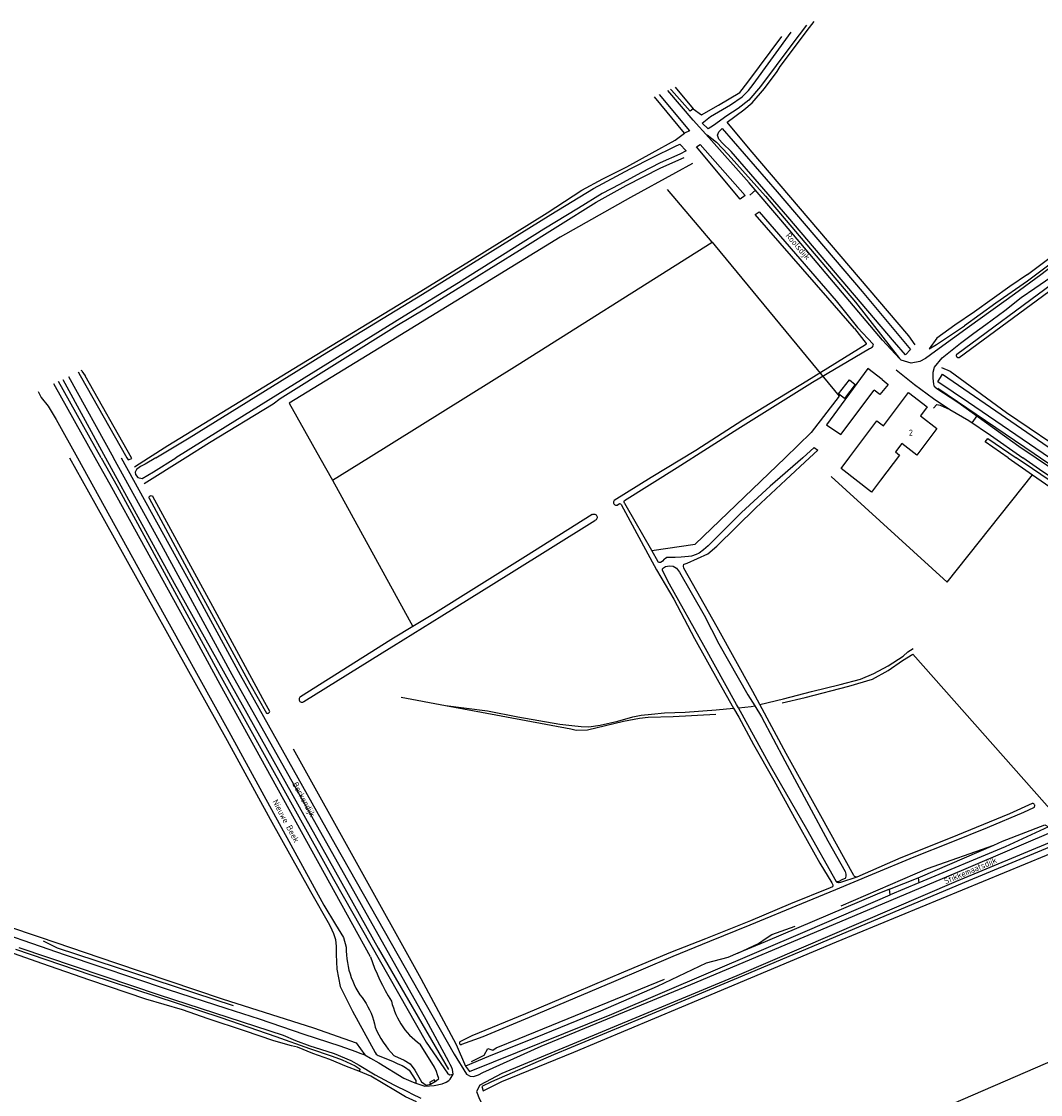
# Model space of a CAD drawing. Header units: metres. Extents: x 233829 to 239427, y 444283 to 448222.
# Tile 121 of 171: x 236238 to 236654, y 446740 to 447178. Entities that reach past the tile are written whole.
import ezdxf

# ---------------------------------------------------------------- set-up
doc = ezdxf.new("R2010")
doc.units = ezdxf.units.M
doc.header["$MEASUREMENT"] = 0
for name, color, linetype in [('DAKRAND', 4, 'Continuous'), ('DAKRAND-BYG', 4, 'Continuous'), ('HEG', 253, 'Continuous'), ('HEK', 253, 'Continuous'), ('HOOFDGEBOUW', 4, 'Continuous'), ('HOUTWAL', 253, 'Continuous'), ('HUISNUMMER', 253, 'Continuous'), ('INSTEEKSLOOT', 153, 'Continuous'), ('KANTVERH', 253, 'Continuous'), ('KUNSTWERK', 253, 'Continuous'), ('OVERIGEAFSCH', 253, 'Continuous'), ('OVLIJNOBJ', 253, 'Continuous'), ('RASTER', 253, 'Continuous'), ('STRAATNAAM', 253, 'Continuous'), ('WATERLNAAM', 253, 'Continuous')]:
    doc.layers.add(name, color=color, linetype=linetype)
doc.styles.get("Standard").update_dxf_attribs({"font": 'iso.shx'})

msp = doc.modelspace()

# ---------------------------------------------------------------- linework, layer by layer
at = {"layer": 'DAKRAND'}
msp.add_lwpolyline([(236588.41, 446990.89), (236584.77, 446986.05), (236572.45, 446995.64), (236575.87, 447000.37)], dxfattribs=at)
at = {"layer": 'DAKRAND-BYG'}
for p, q in [((236583.32, 447036.35), (236566.34, 447013.38)), ((236589.17, 447031.92), (236583.32, 447036.35))]:
    msp.add_line(p, q, dxfattribs=at)
for points in [[(236571.33, 447026.03), (236575.75, 447031.76), (236578.16, 447029.89), (236573.79, 447024.23), (236571.33, 447026.03)], [(236589.17, 447031.92), (236591.5, 447029.91), (236588.21, 447025.8), (236585.84, 447027.51)], [(236566.34, 447013.38), (236572.2, 447009.46), (236585.84, 447027.51)]]:
    msp.add_lwpolyline(points, dxfattribs=at)
at = {"layer": 'HEG'}
msp.add_lwpolyline([(236568.28, 446992.31), (236615.62, 446949.3), (236650.4, 446993.09)], dxfattribs=at)
at = {"layer": 'HEK'}
msp.add_line((236364.89, 446990.81), (236397.7, 446931.24), dxfattribs=at)
for points in [[(236511.71, 447120.01), (236504.86, 447116.21), (236486.51, 447106.13), (236457.78, 447089.93), (236388.77, 447047.68), (236347.23, 447022.21), (236359.72, 447000)], [(236379.61, 447000), (236440.19, 447037.83), (236513.46, 447083.93), (236519.74, 447087.92), (236501.5, 447109.43)], [(236519.74, 447087.92), (236520.97, 447086.47), (236571.57, 447025.18), (236560.21, 447010.26), (236549.52, 447000)], [(236359.72, 447000), (236364.89, 446990.81), (236379.61, 447000)], [(236495.13, 446962.2), (236512.82, 446964.78), (236549.52, 447000)]]:
    msp.add_lwpolyline(points, dxfattribs=at)
at = {"layer": 'HOOFDGEBOUW'}
msp.add_lwpolyline([(236575.87, 447000.37), (236586.96, 447015.04), (236589.65, 447013.01), (236599.92, 447026.59), (236607.51, 447020.84), (236604.69, 447017.11), (236611.48, 447011.98), (236603.27, 447001.13), (236597.1, 447005.8), (236594.51, 447002.37), (236596.15, 447001.13), (236588.41, 446990.89)], dxfattribs=at)
at = {"layer": 'HOUTWAL'}
msp.add_line((236254.84, 447031.95), (236272.31, 447000), dxfattribs=at)
for points in [[(236272.31, 447000), (236300.26, 446948.89), (236383.49, 446800.09), (236412.16, 446750.51)], [(236348.88, 446881.36), (236400.92, 446787.66), (236415.26, 446760.74)], [(236572.41, 446817.29), (236607.56, 446832.48), (236634.74, 446842.1)], [(236530.28, 446797.94), (236538.64, 446801.92), (236541.76, 446804.12), (236544.13, 446805.57), (236553.59, 446809.03)], [(236246.79, 446803.09), (236252.53, 446800.22), (236324.4, 446776.66)], [(236421.63, 446753.83), (236426.77, 446756.4), (236428.29, 446759.07), (236430.28, 446758.42), (236431.6, 446759.41), (236441.06, 446763.17), (236500.33, 446787.36)]]:
    msp.add_lwpolyline(points, dxfattribs=at)
at = {"layer": 'INSTEEKSLOOT'}
for p, q in [((236583.92, 447044.59), (236584.29, 447044.75)), ((236262.67, 447035.36), (236262.51, 447035.67)), ((236262.67, 447035.36), (236263.97, 447033.37)), ((236268.09, 447000), (236251.23, 447030.2)), ((236282.89, 447000), (236263.97, 447033.37)), ((236397.7, 446931.24), (236389.76, 446926.45)), ((236369.3, 446804.42), (236370.46, 446800.45)), ((236406.52, 446751.49), (236400.69, 446760.83))]:
    msp.add_line(p, q, dxfattribs=at)
for points in [[(236558.26, 447176.47), (236552.31, 447168.59), (236539.49, 447151.41), (236534.78, 447145.83), (236530.37, 447142.41), (236525.75, 447139.38), (236520.34, 447135.51), (236518.09, 447134.12), (236515.68, 447136.45), (236519.12, 447139.19), (236527.25, 447143.93), (236532, 447147.2), (236534.53, 447149.74), (236536.47, 447152.26), (236551.96, 447173.5)], [(236498.12, 447148.1), (236510.5, 447133.31), (236508.49, 447132.33), (236496.29, 447147.24)], [(236504.61, 447151.16), (236512.07, 447142.36), (236510.72, 447141.29), (236503.22, 447149.85), (236502.82, 447150.32)], [(236600.71, 447044.17), (236598.59, 447042.01), (236594.19, 447047.15), (236550.6, 447098.24), (236527.58, 447124.83), (236524.16, 447128.19), (236522.54, 447129.97), (236521.98, 447131.59), (236522.48, 447132.96), (236523.87, 447134.27), (236546.24, 447108.46), (236580.99, 447067.77), (236600.71, 447044.17)], [(236292.76, 447000), (236306.39, 447008.08), (236360.75, 447041.86), (236401.6, 447066.75), (236453.94, 447099.22), (236471.31, 447109.79), (236486.29, 447117.89), (236495.63, 447122.59), (236504.53, 447126.94), (236506.54, 447127.88), (236509.13, 447125.21), (236506.6, 447123.82), (236498.58, 447120.27), (236490.69, 447116.26), (236481.94, 447111.49), (236474.95, 447107.78), (236465.21, 447101.84), (236451.11, 447093.25), (236416.31, 447071.35), (236394.12, 447057.81), (236318.22, 447010.73), (236300.96, 447000)], [(236533.24, 447106.95), (236531.21, 447105.43), (236513.34, 447126.74), (236514.92, 447127.75), (236533.24, 447106.95)], [(236648.46, 447074.74), (236656.52, 447080.91), (236662.31, 447085.3), (236667.3, 447089.77), (236676.26, 447099.02), (236676.88, 447099.6), (236683.84, 447105.69), (236691.84, 447111.68), (236699.17, 447116.33), (236699.57, 447115.09), (236692.56, 447110.64), (236684.63, 447104.71), (236677.02, 447098.22), (236667.03, 447087.35), (236658.15, 447079.31), (236648.46, 447072.05), (236635.45, 447062.99), (236622.74, 447053.78)], [(236619.57, 447042.28), (236658.61, 447071.04), (236665.36, 447077.54), (236667.07, 447079.35), (236674.1, 447086.32), (236686.38, 447098.56), (236693.16, 447103.53), (236699.58, 447107.77)], [(236620.55, 447040.96), (236659.67, 447069.77), (236666.53, 447076.38), (236668.25, 447078.2), (236675.29, 447085.17), (236687.3, 447097.51), (236693.74, 447102.38), (236700.37, 447106.67)], [(236577.83, 447052.67), (236566.98, 447065.17), (236537.32, 447099.25), (236538.92, 447100.28), (236570.29, 447063.97), (236579.12, 447053.16)], [(236648.46, 447074.74), (236641.25, 447069.89), (236626.85, 447059.47), (236618.79, 447054.08), (236611.47, 447048.78), (236608.32, 447044.44), (236611.28, 447046.15), (236622.74, 447053.78)], [(236577.83, 447052.67), (236582.55, 447046.67), (236582.6, 447046.52), (236582.58, 447046.3), (236582.37, 447046.09)], [(236584.29, 447044.75), (236585.11, 447045.19), (236585.5, 447045.63), (236585.55, 447045.92), (236585.43, 447046.31), (236579.12, 447053.16)], [(236582.37, 447046.09), (236558.38, 447031.24), (236532.34, 447015.29), (236513.08, 447003), (236494.87, 446992.01), (236479.82, 446982.57)], [(236495.13, 446962.2), (236484.65, 446980.41), (236484.08, 446981.3), (236483.93, 446981.52), (236483.86, 446981.89), (236483.9, 446982.32), (236484.05, 446982.59), (236505.48, 446996.03), (236530.25, 447011.8), (236560.73, 447030.86), (236583.92, 447044.59)], [(236619.57, 447042.28), (236619.43, 447042.1), (236619.35, 447041.88), (236619.33, 447041.64), (236619.38, 447041.41), (236619.49, 447041.2), (236619.66, 447041.04), (236619.86, 447040.92), (236620.09, 447040.87), (236620.33, 447040.88), (236620.55, 447040.96)], [(236261.16, 447035.02), (236261.96, 447033.58), (236280.97, 447000)], [(236657.35, 447000), (236624.39, 447022.56), (236611.76, 447030.93), (236613.77, 447034.09), (236663.42, 447000)], [(236244.8, 447027.08), (236246.04, 447024.65), (236248.89, 447020.99), (236252.15, 447015.59), (236260.78, 447000)], [(236640.48, 447000), (236631.12, 447006.51), (236632.25, 447007.88), (236643.85, 447000)], [(236556.79, 447000), (236561.42, 447004.2), (236562.82, 447003.07), (236559.52, 447000)], [(236260.78, 447000), (236292.01, 446943.57), (236322.61, 446888.44), (236361.37, 446817.61), (236366.04, 446809.75), (236369.3, 446804.42)], [(236380.31, 446796.55), (236373.1, 446809.54), (236319.08, 446907.51), (236309.51, 446925.04), (236274.83, 446987.93), (236268.09, 447000)], [(236280.97, 447000), (236281.47, 446999.13), (236283.05, 446999.71), (236282.89, 447000)], [(236292.76, 447000), (236288.44, 446997.44), (236286.51, 446996.47), (236284.96, 446995.29), (236284.41, 446994.09), (236284.54, 446993.15), (236285.48, 446991.9), (236287.17, 446991.6), (236291.8, 446994.31), (236300.96, 447000)], [(236556.79, 447000), (236543.49, 446988.48), (236531.68, 446977.7), (236518.07, 446964.13), (236516.26, 446962.45), (236514.43, 446961.14), (236513.2, 446960.52), (236511.34, 446959.93), (236510.07, 446959.75), (236507.05, 446959.41), (236504.61, 446959.33), (236502.22, 446959.4), (236501.25, 446959.28), (236500.75, 446958.98), (236500.18, 446958.61), (236499.49, 446957.79), (236498.98, 446957.5), (236498.63, 446957.37), (236498.11, 446957.35), (236497.86, 446957.37), (236497.79, 446957.57), (236495.13, 446962.2)], [(236539.25, 446899.38), (236536.34, 446904.76), (236521.79, 446930.89), (236508.26, 446954.95), (236508.08, 446955.86), (236508.21, 446956.58), (236508.35, 446956.68), (236509.54, 446956.97), (236517.99, 446960.84), (236521.73, 446964.02), (236537.63, 446979.63), (236549.76, 446991.06), (236559.52, 447000)], [(236640.48, 447000), (236650.4, 446993.09), (236694.2, 446962.72), (236763.13, 446914.8), (236780.81, 446902.54), (236782.37, 446902.84), (236782.18, 446904.29), (236764.83, 446916.81), (236689.97, 446968.61), (236650.49, 446995.49), (236643.85, 447000)], [(236290.06, 446983.54), (236290.05, 446983.79), (236290.12, 446984.04), (236290.25, 446984.26), (236290.43, 446984.43), (236290.66, 446984.53), (236290.91, 446984.57), (236291.17, 446984.53), (236291.39, 446984.42), (236291.58, 446984.26)], [(236290.06, 446983.54), (236307.37, 446951.49), (236331.13, 446907.86), (236337.96, 446895.84)], [(236339.31, 446896.58), (236337.23, 446900.28), (236315.23, 446940.84), (236291.58, 446984.26)], [(236479.82, 446982.57), (236479.64, 446982.34), (236479.53, 446982.06), (236479.5, 446981.77), (236479.55, 446981.47), (236479.67, 446981.21), (236479.86, 446980.98), (236480.1, 446980.81), (236480.38, 446980.71), (236480.67, 446980.68), (236480.96, 446980.74)], [(236470.75, 446976.83), (236471.02, 446976.97), (236471.31, 446977.05), (236471.62, 446977.06), (236471.92, 446976.99), (236472.2, 446976.86), (236472.44, 446976.68), (236472.63, 446976.44), (236472.76, 446976.16), (236472.82, 446975.86), (236472.81, 446975.55), (236472.74, 446975.26), (236472.59, 446974.99), (236472.39, 446974.76), (236472.14, 446974.58), (236471.86, 446974.46)], [(236480.96, 446980.74), (236482.01, 446981.36), (236482.3, 446981.29), (236482.6, 446980.99), (236490.78, 446965.91), (236497.04, 446954.35), (236504.07, 446942.4), (236512.58, 446926.29), (236522.42, 446908.53), (236528.53, 446897.84)], [(236389.75, 446923.3), (236409.45, 446935.58), (236436.79, 446952.61), (236471.86, 446974.46)], [(236470.75, 446976.83), (236443.57, 446959.76), (236405.8, 446936.11), (236397.7, 446931.24)], [(236530.49, 446898.03), (236529.73, 446899.42), (236516.36, 446923.49), (236502.35, 446948.47), (236499.83, 446953.51), (236499.49, 446954.12), (236499.56, 446954.76), (236499.91, 446955.13), (236500.75, 446955.63), (236502.4, 446955.92), (236503.88, 446955.75), (236505.26, 446955), (236506.48, 446953.3), (236516.48, 446935.84), (236522.52, 446924.13), (236534.35, 446903.35), (236537.12, 446898.87)], [(236389.76, 446926.45), (236388.73, 446925.83), (236351.77, 446902.54)], [(236353.24, 446900.63), (236389.08, 446922.88), (236389.75, 446923.3)], [(236351.77, 446902.54), (236351.54, 446902.34), (236351.36, 446902.09), (236351.24, 446901.8), (236351.21, 446901.49), (236351.26, 446901.19), (236351.38, 446900.91), (236351.56, 446900.66), (236351.81, 446900.47), (236352.09, 446900.35), (236352.4, 446900.31), (236352.7, 446900.34), (236352.99, 446900.45), (236353.24, 446900.63)], [(236537.12, 446898.87), (236539.9, 446894.36), (236549.38, 446876.48), (236559.25, 446858.16), (236566.95, 446843.85), (236573.96, 446831.24), (236574.29, 446830.24), (236574.31, 446829.55), (236574.16, 446828.68), (236573.96, 446828.43), (236572.92, 446827.98), (236571.18, 446827.13), (236570.84, 446827.03), (236570.45, 446827.04)], [(236578.76, 446828.96), (236578.27, 446829.11), (236577.85, 446829.26), (236577.63, 446829.48), (236577.53, 446829.73), (236564.12, 446853.95), (236550, 446879.47), (236539.25, 446899.38)], [(236337.96, 446895.84), (236338.24, 446895.79), (236338.52, 446895.81), (236338.79, 446895.92), (236339.02, 446896.09), (236339.2, 446896.31), (236339.31, 446896.58)], [(236528.53, 446897.84), (236530.59, 446894.24), (236536.65, 446883.06), (236544.9, 446868.53), (236553.3, 446853.15), (236563.7, 446834.71), (236568.55, 446826.7), (236568.85, 446826.18), (236568.99, 446825.86), (236568.99, 446825.44), (236568.9, 446825.09), (236567.85, 446824.67), (236551.7, 446818.09), (236535.44, 446811.21), (236517.04, 446803.83), (236502.74, 446798.23), (236483.52, 446790.25), (236464.43, 446782.09), (236443.64, 446773.29), (236421.74, 446764.24), (236417.04, 446761.98)], [(236570.45, 446827.04), (236558.43, 446848.56), (236543.52, 446874.3), (236530.49, 446898.03)], [(236739.62, 446875.41), (236713.75, 446864.54), (236622.69, 446826.86), (236534.55, 446789.66), (236491.07, 446771.55), (236455.07, 446756.5), (236429.8, 446745.47), (236425.74, 446743.65), (236426.27, 446741.9), (236433.9, 446745.63), (236463.28, 446757.61), (236507.41, 446776.07), (236570.52, 446802.58), (236664.66, 446841.54), (236738.09, 446872.49), (236741.18, 446874.01)], [(236650.25, 446859.01), (236641.1, 446854.84), (236616.83, 446844.92), (236596.69, 446836.86), (236578.76, 446828.96)], [(236651.02, 446857.42), (236651.2, 446857.6), (236651.32, 446857.81), (236651.39, 446858.05), (236651.38, 446858.3), (236651.3, 446858.54), (236651.16, 446858.75), (236650.97, 446858.91), (236650.74, 446859.01), (236650.49, 446859.04), (236650.25, 446859.01)], [(236417.68, 446760.84), (236426.39, 446764.07), (236445.29, 446771.85), (236463.83, 446779.83), (236479.63, 446786.42), (236503.87, 446796.76), (236518.83, 446802.87), (236535.2, 446809.56), (236556.39, 446818.32), (236570.16, 446824.03), (236585.14, 446830.25), (236602.18, 446837.26), (236617.29, 446843.32), (236632.04, 446849.28), (236646.9, 446855.54), (236651.02, 446857.42)], [(236603.74, 446828.73), (236604.76, 446829.14), (236634.74, 446842.1), (236638.23, 446843.61), (236655.48, 446850.38), (236657.04, 446849.46), (236639.23, 446841.37), (236604.06, 446826.63)], [(236578.76, 446828.96), (236572.16, 446826.77), (236571.54, 446826.65), (236571.24, 446826.62), (236570.64, 446826.84), (236570.45, 446827.04)], [(236592.1, 446824.05), (236603.74, 446828.73), (236604.06, 446826.63), (236592.42, 446821.75)], [(236592.42, 446821.75), (236592.3, 446822.88), (236592.1, 446824.05), (236587.04, 446822.01), (236541.41, 446802.57), (236530.28, 446797.94), (236526.16, 446796.22), (236517.26, 446793.93), (236497.27, 446784.41), (236474.14, 446774.4), (236451.16, 446764.93), (236428.58, 446755.81), (236419.18, 446751.97), (236420.71, 446749.69), (236478.77, 446773.11), (236558.63, 446807.27), (236592.42, 446821.75)], [(236235.49, 446799.66), (236266.25, 446789.1), (236319.28, 446771.75), (236341.71, 446764.07), (236355.49, 446759.06), (236364.72, 446756), (236368.86, 446754.44), (236374.05, 446752.03), (236376.14, 446750.66), (236375.67, 446749.83), (236370.57, 446751.81), (236363.79, 446754.68), (236356.78, 446757.13), (236350.6, 446759.67), (236348.17, 446760.22), (236340.89, 446762.27), (236328.92, 446766.36), (236314.2, 446771.29), (236303.68, 446774.9), (236288.68, 446779.29), (236265.89, 446786.96), (236246.31, 446793.76), (236230.54, 446799.42)], [(236370.46, 446800.45), (236370.47, 446798.87), (236370.55, 446797.3), (236370.71, 446795.73), (236370.93, 446794.17), (236371.23, 446792.63), (236371.6, 446791.09), (236372.03, 446789.58), (236372.53, 446788.09), (236373.1, 446786.62), (236373.74, 446785.18), (236374.44, 446783.77), (236375.2, 446782.39), (236376.02, 446781.05)], [(236380.31, 446796.55), (236381.15, 446794.19), (236382.07, 446791.85), (236383.05, 446789.54), (236384.09, 446787.26), (236385.2, 446785.02), (236386.38, 446782.8), (236387.61, 446780.62), (236388.91, 446778.47)], [(236376.02, 446781.05), (236376.95, 446779.89), (236377.81, 446778.68), (236378.61, 446777.44), (236379.35, 446776.15), (236380.02, 446774.83), (236380.61, 446773.47), (236381.14, 446772.09), (236381.6, 446770.67), (236381.98, 446769.24), (236382.28, 446767.79)], [(236388.91, 446778.47), (236389.27, 446777.07), (236389.69, 446775.68), (236390.17, 446774.32), (236390.73, 446772.99), (236391.35, 446771.68), (236392.03, 446770.41), (236392.77, 446769.16), (236393.58, 446767.96), (236394.44, 446766.8), (236395.35, 446765.68), (236396.32, 446764.61), (236397.35, 446763.58), (236398.42, 446762.61), (236399.53, 446761.69), (236400.69, 446760.83)], [(236382.28, 446767.79), (236383, 446766.21), (236383.79, 446764.66), (236384.65, 446763.14), (236385.58, 446761.67), (236386.57, 446760.25), (236387.63, 446758.86), (236388.75, 446757.53), (236389.93, 446756.26)], [(236417.04, 446761.98), (236416.86, 446761.81), (236416.74, 446761.6), (236416.67, 446761.36), (236416.67, 446761.11)], [(236416.67, 446761.11), (236416.77, 446760.94), (236416.92, 446760.81), (236417.11, 446760.73), (236417.31, 446760.71), (236417.51, 446760.75), (236417.68, 446760.84)], [(236389.93, 446756.26), (236390.1, 446756.16), (236394.04, 446754.32), (236396.62, 446752.84), (236398.52, 446750.27), (236401.17, 446745.59), (236403.05, 446744.23), (236404.89, 446744.58), (236407.17, 446745.89), (236408.2, 446746.88), (236407.77, 446748.37), (236407.25, 446749.75), (236406.52, 446751.49)]]:
    msp.add_lwpolyline(points, dxfattribs=at)
at = {"layer": 'KANTVERH'}
for p, q in [((236535.14, 447107.06), (236537.42, 447109.14)), ((236257.22, 447033.11), (236275.52, 447000)), ((236625.78, 447014.32), (236627.86, 447017.06))]:
    msp.add_line(p, q, dxfattribs=at)
for points in [[(236673.79, 447092.9), (236664.78, 447083.61), (236659.69, 447079.05), (236653.85, 447074.61), (236643.11, 447066.7), (236624.71, 447053.48), (236610.85, 447043.41), (236606.83, 447040.53), (236604.51, 447039.31), (236600.96, 447038.52), (236596.86, 447039.85), (236596.22, 447040.53), (236589.21, 447047.96), (236547.8, 447097.09), (236534.85, 447112.13), (236518.45, 447130.55), (236512, 447137.65), (236501.72, 447149.8)], [(236610.48, 447036.89), (236613.65, 447040.8), (236621.03, 447046.72), (236626.55, 447050.87), (236631.38, 447054.29), (236639.19, 447060.1), (236645.82, 447065.31), (236651.36, 447069.12), (236657.89, 447073.65), (236659.92, 447075.21), (236664.44, 447078.92)], [(236594.78, 447035.83), (236602.36, 447029.82), (236610.05, 447024.19), (236616.67, 447019.7)], [(236611.01, 447028.57), (236610.42, 447028.93), (236610.2, 447030), (236609.86, 447032.47), (236609.99, 447034.93), (236610.48, 447036.89)], [(236611.01, 447028.57), (236620.03, 447022.73), (236644.83, 447004.75), (236651.88, 447000)], [(236610.08, 447020.23), (236611.43, 447021.69), (236612.74, 447021.43), (236616.67, 447019.7), (236624.54, 447015.16), (236633.28, 447009.27), (236646.53, 447000)], [(236255.86, 446797.35), (236297.84, 446783.23), (236321.38, 446775.53), (236334.95, 446771.18), (236353.14, 446765.04), (236367.91, 446760.23), (236374.39, 446757.91), (236376.02, 446757.26), (236378.03, 446756.51), (236380.42, 446755.13), (236383.77, 446753.34), (236394.02, 446747.05), (236397.78, 446745.36), (236398.82, 446745), (236402.51, 446743.71), (236406.39, 446744.01), (236409.62, 446744.66), (236411.19, 446745.39), (236412.37, 446746.08), (236412.88, 446746.67), (236414.11, 446748.71), (236413.89, 446750.62), (236413.41, 446751.62), (236412.89, 446752.56), (236412.39, 446753.69), (236403.03, 446770.75), (236323.93, 446911.56), (236295.1, 446964.56), (236275.52, 447000)], [(236278.71, 447000), (236308.11, 446946.62), (236327.23, 446911.53), (236365.96, 446842.37), (236414.56, 446756.76), (236419.47, 446748.6), (236421.03, 446747.82), (236422.39, 446747.77), (236424.41, 446748.45), (236426.26, 446749.34), (236449.97, 446760.08), (236511.09, 446785.28), (236571.86, 446810.73), (236622.42, 446832.09), (236703.15, 446866.69)], [(236685.63, 446973.51), (236653.37, 446995.21), (236646.53, 447000)], [(236651.88, 447000), (236677.92, 446982.47), (236717.46, 446955.33), (236775.35, 446915.93), (236784.77, 446909.44), (236788.26, 446907.28), (236792.13, 446906), (236795.4, 446905.76), (236799.29, 446906.03), (236803.46, 446907.59), (236821.9, 446915.49), (236832.38, 446920.43), (236840.77, 446924.14), (236843.78, 446927.24), (236845.81, 446930.09), (236839.36, 446911.2)], [(235970.95, 446892.98), (236010.93, 446879.11), (236113.06, 446845.08), (236154.2, 446831.58), (236217.95, 446810.36), (236255.86, 446797.35)], [(236700.07, 446860.76), (236619.32, 446827.16), (236529.84, 446788.77), (236464.46, 446761.58), (236433.9, 446748.87), (236425.02, 446744.24), (236423.6, 446741.65), (236424.85, 446738.5), (236466.86, 446662.41)], [(236236.97, 446800.33), (236294.14, 446781.02), (236344.8, 446764.53), (236349.79, 446762.35), (236355.61, 446760.25), (236360.02, 446758.89), (236365.49, 446757.04), (236372.41, 446754.17), (236375.77, 446752.28), (236382.34, 446748.34), (236389.9, 446744.31), (236395.79, 446741.4), (236397.23, 446740.62), (236400.88, 446738.87)]]:
    msp.add_lwpolyline(points, dxfattribs=at)
at = {"layer": 'KUNSTWERK'}
msp.add_lwpolyline([(236406.89, 446745.68), (236406.39, 446746.32), (236404.39, 446745.2), (236404.89, 446744.68)], dxfattribs=at)
at = {"layer": 'OVERIGEAFSCH'}
for p, q in [((236270.53, 447000), (236253.09, 447031.1)), ((236284.11, 446996.36), (236289.84, 447000))]:
    msp.add_line(p, q, dxfattribs=at)
for points in [[(236602.57, 447046.09), (236599.97, 447049.73), (236535.28, 447125.6), (236525.9, 447136.9), (236532.66, 447141.9), (236536.06, 447144.8), (236541.13, 447150.55), (236546.25, 447157.54), (236547.47, 447159.57), (236559.5, 447175.47), (236561.34, 447177.92)], [(236512.07, 447142.36), (236515.36, 447139.87), (236522.4, 447143.74), (236531.1, 447148.97), (236534.31, 447153.14), (236548.22, 447171.73)], [(236289.84, 447000), (236297.63, 447004.95), (236349.16, 447036.39), (236400.91, 447067.95), (236420.7, 447080.22), (236452.4, 447099.86), (236466.61, 447109.15), (236475.1, 447113.81), (236485, 447118.68), (236495.31, 447124.3), (236504.68, 447129.53), (236508.49, 447132.33)], [(236517.73, 447131.68), (236521.53, 447128.64), (236526.23, 447123.66), (236541.54, 447106.69), (236578.23, 447063.49), (236596.22, 447040.53)], [(236613.3, 447036.76), (236616.83, 447035.37), (236639.79, 447018.4), (236667.23, 447000)], [(236611.82, 447028.45), (236651.11, 447001.73), (236653.68, 447000)], [(236257.58, 447000), (236267.89, 446981.56), (236321.9, 446884.68), (236339.41, 446852.7), (236355.84, 446823.09), (236363.61, 446809.6), (236364.6, 446807.47), (236365.31, 446805.98), (236366.05, 446803.62), (236366.34, 446800.72), (236366.33, 446797.47), (236366.7, 446791.54), (236367.95, 446784.42), (236373.05, 446774.35), (236382.29, 446757.52), (236382.68, 446756.86), (236383.48, 446756.26), (236389.38, 446753.92), (236391.51, 446752.88), (236393.26, 446752.17), (236394.59, 446751.43), (236396.13, 446750.25), (236398.8, 446746.12), (236398.82, 446745)], [(236270.53, 447000), (236277.04, 446988.38), (236318.78, 446911.71), (236365.34, 446828.15), (236403.1, 446761.68), (236411.76, 446749.11), (236412.54, 446748.43), (236414.11, 446748.71)], [(236653.68, 447000), (236701.81, 446967.53), (236763.23, 446925.64), (236784.11, 446911.45), (236792.13, 446906)]]:
    msp.add_lwpolyline(points, dxfattribs=at)
at = {"layer": 'OVLIJNOBJ'}
msp.add_line((236415.26, 446760.74), (236419.18, 446751.97), dxfattribs=at)
for points in [[(236548.32, 446900.11), (236557.69, 446902.29), (236575.55, 446906.94), (236585.11, 446909.73), (236591.5, 446913.22), (236597.43, 446917.32), (236601.62, 446919.9), (236659.55, 446854.52)], [(236539.25, 446899.38), (236548.85, 446901.67), (236560.32, 446904.72)], [(236410.93, 446899.01), (236428.11, 446896.78), (236440.47, 446894.38), (236457.58, 446891.34), (236462.5, 446890.84), (236466.28, 446890.47), (236469.47, 446890.34), (236474.04, 446890.96), (236481.27, 446892.67), (236487.43, 446894.33), (236490.86, 446895.04), (236495.02, 446895.48), (236500.29, 446896.01), (236508.8, 446896.29), (236521.35, 446897.16), (236528.53, 446897.84)], [(236530.49, 446898.03), (236535.74, 446898.54), (236537.12, 446898.87)], [(236114.79, 446852.75), (236115.11, 446852.32), (236136.53, 446842.22), (236153.22, 446835.63), (236189.75, 446823.31), (236245.63, 446804.56), (236276.33, 446794.1), (236319.81, 446779.44), (236357.13, 446767.62), (236374.47, 446761.42), (236378.03, 446756.51)]]:
    msp.add_lwpolyline(points, dxfattribs=at)
at = {"layer": 'RASTER'}
msp.add_line((236288.01, 446989.46), (236304.78, 447000), dxfattribs=at)
for points in [[(236304.78, 447000), (236314.65, 447006.2), (236340.7, 447022.06), (236343.51, 447024.14), (236391.16, 447053.88), (236402.54, 447060.73), (236441.19, 447084.68), (236472.38, 447104.17), (236484.7, 447111), (236498.86, 447118.18), (236508.31, 447122.45)], [(236560.32, 446904.72), (236572.04, 446907.6), (236580.21, 446909.74), (236585.68, 446912.07), (236591.57, 446915.21), (236597.64, 446919.16), (236599.65, 446920.84), (236601.75, 446922.28)], [(236392.87, 446902.37), (236410.93, 446899.01), (236425.65, 446896.27), (236462.13, 446889.49), (236464.21, 446888.98), (236468.85, 446889.13), (236483.54, 446892.6), (236490.17, 446893.86), (236493.59, 446894.24), (236503.79, 446894.56), (236521.31, 446895.42)], [(236465.57, 446670.64), (236475.99, 446675.57), (236570.4, 446716.02), (236720.81, 446781.17), (236729.25, 446784.4), (236736.07, 446761.31)], [(236349.5, 446687.25), (236352.74, 446688.08), (236370.87, 446709.11), (236387.96, 446728.04), (236393.7, 446734), (236399.17, 446737.4), (236394.7, 446739.44), (236390.52, 446741.92), (236380.45, 446747.88), (236375.67, 446749.83)]]:
    msp.add_lwpolyline(points, dxfattribs=at)

# ---------------------------------------------------------------- texts
at = {"layer": 'HUISNUMMER'}
msp.add_text('2', height=2.5, dxfattribs=at).set_placement((236600, 447009))
at = {"layer": 'STRAATNAAM'}
for s, rotation, p in [('Roolsdijk', 310.9433, (236549.54, 447090.44)), ('Berkendijk', 298.6928, (236348.4, 446866.94)), ('Stikkemaatsdijk', 22.8976, (236615.02, 446826.06))]:
    msp.add_text(s, height=2.5, rotation=rotation, dxfattribs=at).set_placement(p)
at = {"layer": 'WATERLNAAM'}
msp.add_text('Nieuwe Beek', height=2.5, rotation=298.1028, dxfattribs=at).set_placement((236340.29, 446859.84))

doc.saveas('drawing.dxf')
